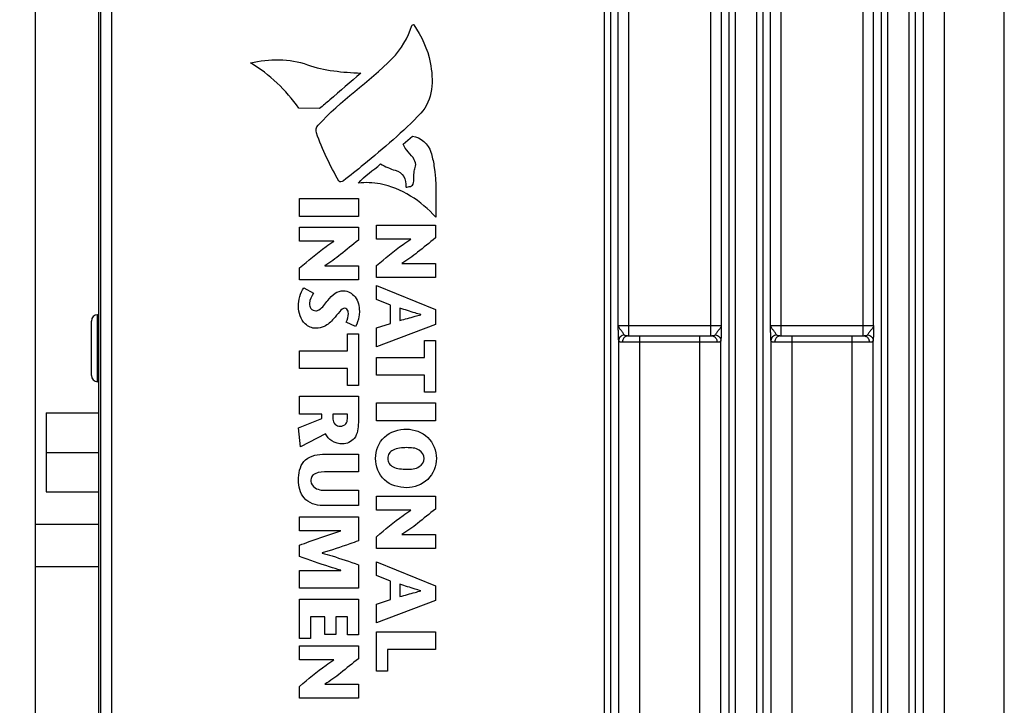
# Model space of a CAD drawing. Header units: inches. Extents: x 0 to 34, y 0 to 22.
# Tile 70 of 74: x 25.9 to 28.3, y 13.8 to 15.5. Entities that reach past the tile are written whole.
import ezdxf

# ---------------------------------------------------------------- set-up
doc = ezdxf.new("R2010")
doc.units = ezdxf.units.IN
doc.header["$LTSCALE"] = 1.87
doc.header["$MEASUREMENT"] = 0
doc.layers.get('0').update_dxf_attribs({"linetype": 'CONTINUOUS'})
doc.layers.add('DIMENSIONS', color=7, linetype='CONTINUOUS')
doc.styles.get("Standard").update_dxf_attribs({"font": 'txt', "width": 0.8})
doc.dimstyles.new('DIMSTYLE_1', dxfattribs={"dimtxt": 0.125, "dimasz": 0.18, "dimexe": 0.125, "dimexo": 0.0625, "dimgap": 0.0625, "dimtad": 0, "dimtih": 1, "dimtoh": 1, "dimdec": 3, "dimzin": 4, "dimdsep": 46, "dimtxsty": 'STANDARD', "dimblk": '_FILLED', "dimblk1": '_FILLED', "dimblk2": '_FILLED', "dimcen": 0.09, "dimadec": 0, "dimazin": 0, "dimtp": 0.001, "dimtm": 0.001, "dimtfac": 1, "dimtdec": 3, "dimtofl": 0, "dimtmove": 0, "dimatfit": 3, "dimldrblk": '_FILLED', "dimfxl": 1, "dimtolj": 1, "dimtzin": 4, "dimarcsym": 0})

# ---------------------------------------------------------------- blocks, each defined once
blk = doc.blocks.new('_FILLED')
at = {"color": 0, "linetype": 'BYBLOCK'}
blk.add_solid([(0, 0), (-1, 0.174), (-1, -0.174)], dxfattribs=at)
blk = doc.blocks.new('*D3')
at = {"layer": 'DIMENSIONS', "color": 2, "linetype": 'CONTINUOUS'}
for p, q in [((25.9824, 14.2205), (25.9824, 18.735)), ((26.1321, 16.756), (26.1321, 18.735)), ((25.9824, 18.61), (25.5901, 18.61)), ((26.1321, 18.61), (26.4921, 18.61))]:
    blk.add_line(p, q, dxfattribs=at)
at = {"layer": 'DIMENSIONS', "color": 2, "linetype": 'CONTINUOUS', "xscale": 0.18, "yscale": 0.18, "zscale": 0.18}
blk.add_blockref('_FILLED', (25.9824, 18.61), dxfattribs=at)
at = {"layer": 'DIMENSIONS', "color": 2, "linetype": 'CONTINUOUS', "xscale": 0.18, "yscale": 0.18, "zscale": 0.18, "rotation": 180}
blk.add_blockref('_FILLED', (26.1321, 18.61), dxfattribs=at)
at = {"layer": 'DIMENSIONS', "color": 2, "linetype": 'CONTINUOUS', "insert": (25.5276, 18.6725), "char_height": 0.125, "width": 1.025, "attachment_point": 3, "line_spacing_factor": 0.9}
blk.add_mtext('.150{\\Ftxt.shx;\\W1.000000;\\H0.125000; }[3.8]', dxfattribs=at)

msp = doc.modelspace()

# ---------------------------------------------------------------- linework, layer by layer
at = {"color": 7, "linetype": 'CONTINUOUS'}
for p, q in [((28.1306, 11.9782), (28.1306, 17.1087)), ((28.2721, 11.9782), (28.2721, 17.1087)), ((27.3269, 12.0185), (27.3269, 17.0685)), ((27.3419, 12.0187), (27.3419, 17.0682)), ((27.6208, 17.0682), (27.6208, 12.0187)), ((27.6358, 17.0685), (27.6358, 12.0185)), ((27.6869, 12.0185), (27.6869, 17.0685)), ((27.7019, 12.0187), (27.7019, 17.0682)), ((27.9808, 17.0682), (27.9808, 12.0187)), ((27.9958, 17.0685), (27.9958, 12.0185)), ((28.0469, 12.0185), (28.0469, 17.0685)), ((28.0619, 12.0187), (28.0619, 17.0682)), ((28.0806, 17.0813), (28.0806, 12.0056)), ((26.1321, 12.3935), (26.1321, 16.6935)), ((26.1357, 16.6935), (26.1357, 12.3935)), ((26.1614, 16.6935), (26.1614, 12.3935)), ((27.3845, 14.7035), (27.3845, 16.3335)), ((27.5782, 14.7035), (27.5782, 16.3335)), ((27.7445, 14.7035), (27.7445, 16.3335)), ((27.9382, 14.7035), (27.9382, 16.3335)), ((27.3595, 14.7285), (27.3595, 16.3085)), ((27.6032, 16.3085), (27.6032, 14.7285)), ((27.7195, 14.7285), (27.7195, 16.3085)), ((27.9632, 14.7285), (27.9632, 16.3085)), ((26.1144, 14.6102), (26.1144, 14.7387)), ((26.1321, 14.7538), (26.1288, 14.7537)), ((26.1288, 14.5952), (26.1288, 14.7537)), ((27.3595, 14.7285), (27.6032, 14.7285)), ((27.7195, 14.7285), (27.9632, 14.7285)), ((27.3606, 12.0056), (27.3606, 14.6925)), ((27.5932, 14.6885), (27.3695, 14.6885)), ((27.3818, 14.7035), (27.3778, 14.7038)), ((27.3818, 14.7035), (27.5809, 14.7035)), ((27.4106, 11.9782), (27.4106, 14.7035)), ((27.5521, 11.9782), (27.5521, 14.7035)), ((27.6021, 12.0056), (27.6021, 14.6925)), ((27.7206, 14.6925), (27.7206, 12.0056)), ((27.9532, 14.6885), (27.7295, 14.6885)), ((27.7418, 14.7035), (27.7378, 14.7038)), ((27.7418, 14.7035), (27.9409, 14.7035)), ((27.7706, 11.9782), (27.7706, 14.7035)), ((27.9121, 11.9782), (27.9121, 14.7035)), ((27.9621, 12.0056), (27.9621, 14.6925)), ((26.1321, 14.5951), (26.1288, 14.5952)), ((26.0069, 14.522), (26.0069, 14.335)), ((26.0069, 14.522), (26.1321, 14.522)), ((26.0069, 14.4285), (26.1321, 14.4285)), ((26.0069, 14.335), (26.1321, 14.335)), ((25.9824, 12.747), (25.9824, 14.258)), ((26.1321, 14.258), (25.9824, 14.258)), ((26.1321, 14.158), (25.9824, 14.158))]:
    msp.add_line(p, q, dxfattribs=at)
at = {"color": 40, "linetype": 'CONTINUOUS'}
for p, q in [((26.6535, 15.2408), (26.6045, 15.2415)), ((26.8511, 15.1568), (26.873, 15.1753)), ((26.6062, 14.9859), (26.6062, 15.0278)), ((26.6062, 15.0278), (26.7452, 15.0278)), ((26.7452, 15.0278), (26.7452, 14.9859)), ((26.7452, 14.9859), (26.6062, 14.9859)), ((26.6062, 14.9272), (26.6062, 14.9601)), ((26.6062, 14.9601), (26.7452, 14.9601)), ((26.7452, 14.9601), (26.7452, 14.9297)), ((26.7882, 14.9323), (26.7882, 14.9653)), ((26.7882, 14.9653), (26.9272, 14.9653)), ((26.9272, 14.9653), (26.9272, 14.9349)), ((26.6876, 14.9272), (26.6062, 14.9272)), ((26.6876, 14.9268), (26.6876, 14.9272)), ((26.8696, 14.9323), (26.7882, 14.9323)), ((26.8696, 14.9319), (26.8696, 14.9323)), ((26.8476, 14.8749), (26.8476, 14.8745)), ((26.8476, 14.8745), (26.9272, 14.8745)), ((26.9272, 14.8745), (26.9272, 14.8416)), ((26.6062, 14.8364), (26.6062, 14.8644)), ((26.6656, 14.8698), (26.6656, 14.8694)), ((26.6656, 14.8694), (26.7452, 14.8694)), ((26.7452, 14.8694), (26.7452, 14.8364)), ((26.7882, 14.8416), (26.7882, 14.8696)), ((26.7452, 14.8364), (26.6062, 14.8364)), ((26.9272, 14.8416), (26.7882, 14.8416)), ((26.6165, 14.817), (26.6395, 14.8043)), ((26.7882, 14.7896), (26.7882, 14.8223)), ((26.7882, 14.8223), (26.9272, 14.7657)), ((26.8213, 14.7763), (26.7882, 14.7896)), ((26.8213, 14.7332), (26.8213, 14.7763)), ((26.8434, 14.7691), (26.8434, 14.7399)), ((26.9272, 14.7657), (26.9272, 14.7306)), ((26.7382, 14.7254), (26.7164, 14.7362)), ((26.7882, 14.7223), (26.8213, 14.7332)), ((26.893, 14.7534), (26.893, 14.7538)), ((26.9272, 14.7306), (26.7882, 14.6778)), ((26.7882, 14.6778), (26.7882, 14.7223)), ((26.7192, 14.6683), (26.7192, 14.7084)), ((26.7192, 14.7084), (26.7452, 14.7084)), ((26.7452, 14.7084), (26.7452, 14.5863)), ((26.9012, 14.6526), (26.9012, 14.6927)), ((26.9012, 14.6927), (26.9272, 14.6927)), ((26.9272, 14.6927), (26.9272, 14.5706)), ((26.6062, 14.6264), (26.6062, 14.6683)), ((26.6062, 14.6683), (26.7192, 14.6683)), ((26.7882, 14.6107), (26.7882, 14.6526)), ((26.7882, 14.6526), (26.9012, 14.6526)), ((26.7192, 14.6264), (26.6062, 14.6264)), ((26.7192, 14.5863), (26.7192, 14.6264)), ((26.9012, 14.6107), (26.7882, 14.6107)), ((26.9012, 14.5706), (26.9012, 14.6107)), ((26.7452, 14.5863), (26.7192, 14.5863)), ((26.9272, 14.5706), (26.9012, 14.5706)), ((26.6062, 14.519), (26.6062, 14.5609)), ((26.6062, 14.5609), (26.7452, 14.5609)), ((26.7452, 14.5609), (26.7452, 14.499)), ((26.7882, 14.5033), (26.7882, 14.5452)), ((26.7882, 14.5452), (26.9272, 14.5452)), ((26.9272, 14.5452), (26.9272, 14.5033)), ((26.6038, 14.4861), (26.6588, 14.5081)), ((26.6588, 14.519), (26.6062, 14.519)), ((26.6588, 14.5081), (26.6588, 14.519)), ((26.685, 14.519), (26.685, 14.5071)), ((26.7192, 14.519), (26.685, 14.519)), ((26.7192, 14.5079), (26.7192, 14.519)), ((26.9272, 14.5033), (26.7882, 14.5033)), ((26.6084, 14.4412), (26.6038, 14.4861)), ((26.6679, 14.472), (26.6084, 14.4412)), ((26.6602, 14.4241), (26.7452, 14.4241)), ((26.7452, 14.4241), (26.7452, 14.3822)), ((26.7452, 14.3822), (26.6725, 14.3822)), ((26.6731, 14.3389), (26.7452, 14.3389)), ((26.7452, 14.3389), (26.7452, 14.3028)), ((26.7882, 14.2921), (26.7882, 14.3251)), ((26.7882, 14.3251), (26.9272, 14.3251)), ((26.9272, 14.3251), (26.9272, 14.2947)), ((26.7452, 14.3028), (26.6612, 14.3028)), ((26.8696, 14.2921), (26.7882, 14.2921)), ((26.8696, 14.2917), (26.8696, 14.2921)), ((26.6062, 14.2432), (26.6062, 14.2762)), ((26.6062, 14.2762), (26.7452, 14.2762)), ((26.7452, 14.2762), (26.7452, 14.2194)), ((26.7035, 14.2432), (26.6062, 14.2432)), ((26.7035, 14.2428), (26.7035, 14.2432)), ((26.7882, 14.2013), (26.7882, 14.2293)), ((26.8476, 14.2347), (26.8476, 14.2343)), ((26.8476, 14.2343), (26.9272, 14.2343)), ((26.9272, 14.2343), (26.9272, 14.2013)), ((26.6062, 14.1829), (26.6062, 14.2093)), ((26.9272, 14.2013), (26.7882, 14.2013)), ((26.6596, 14.191), (26.6596, 14.1906)), ((26.7452, 14.1632), (26.7452, 14.1076)), ((26.7882, 14.1374), (26.7882, 14.1702)), ((26.7882, 14.1702), (26.9272, 14.1136)), ((26.6062, 14.1076), (26.6062, 14.1495)), ((26.6062, 14.1495), (26.7035, 14.1495)), ((26.7035, 14.1495), (26.7035, 14.1499)), ((26.8213, 14.1241), (26.7882, 14.1374)), ((26.7452, 14.1076), (26.6062, 14.1076)), ((26.8213, 14.081), (26.8213, 14.1241)), ((26.8434, 14.1169), (26.8434, 14.0878)), ((26.9272, 14.1136), (26.9272, 14.0784)), ((26.6062, 13.9889), (26.6062, 14.0819)), ((26.6062, 14.0819), (26.7452, 14.0819)), ((26.7452, 14.0819), (26.7452, 13.9975)), ((26.893, 14.1013), (26.893, 14.1017)), ((26.7882, 14.0701), (26.8213, 14.081)), ((26.9272, 14.0784), (26.7882, 14.0256)), ((26.7882, 14.0256), (26.7882, 14.0701)), ((26.6322, 14.04), (26.6322, 13.9889)), ((26.6658, 14.04), (26.6322, 14.04)), ((26.6658, 13.9985), (26.6658, 14.04)), ((26.6918, 14.04), (26.6918, 13.9985)), ((26.7192, 14.04), (26.6918, 14.04)), ((26.7192, 13.9975), (26.7192, 14.04)), ((26.6322, 13.9889), (26.6062, 13.9889)), ((26.6918, 13.9985), (26.6658, 13.9985)), ((26.7452, 13.9975), (26.7192, 13.9975)), ((26.7882, 13.9117), (26.7882, 14.0044)), ((26.7882, 14.0044), (26.9272, 14.0044)), ((26.9272, 14.0044), (26.9272, 13.9625)), ((26.6062, 13.9385), (26.6062, 13.9715)), ((26.6062, 13.9715), (26.7452, 13.9715)), ((26.7452, 13.9715), (26.7452, 13.9411)), ((26.8142, 13.9625), (26.8142, 13.9117)), ((26.9272, 13.9625), (26.8142, 13.9625)), ((26.6876, 13.9385), (26.6062, 13.9385)), ((26.6876, 13.9381), (26.6876, 13.9385)), ((26.8142, 13.9117), (26.7882, 13.9117)), ((26.6062, 13.8478), (26.6062, 13.8758)), ((26.6656, 13.8811), (26.6656, 13.8807)), ((26.6656, 13.8807), (26.7452, 13.8807)), ((26.7452, 13.8807), (26.7452, 13.8478)), ((26.7452, 13.8478), (26.6062, 13.8478))]:
    msp.add_line(p, q, dxfattribs=at)
at = {"color": 7, "linetype": 'CONTINUOUS'}
for centre, radius, start, end in [((26.1294, 14.7387), 0.015, 92, 180), ((27.3822, 14.6921), 0.0115, 113.7953, 125.006), ((27.5805, 14.6921), 0.0115, 54.9942, 66.2049), ((27.7422, 14.6921), 0.0115, 113.7953, 125.006), ((27.9405, 14.6921), 0.0115, 54.9942, 66.2049), ((26.1294, 14.6102), 0.015, 180, 268)]:
    msp.add_arc(centre, radius, start, end, dxfattribs=at)
at = {"color": 40, "linetype": 'CONTINUOUS'}
for points in [[(26.8252, 15.3586), (26.8465, 15.3802), (26.8627, 15.4078), (26.8717, 15.4367)], [(26.8717, 15.4367), (26.8722, 15.4383), (26.8754, 15.4396), (26.8763, 15.4382)], [(26.8763, 15.4382), (26.8946, 15.4115), (26.9092, 15.381), (26.915, 15.3491)], [(26.4906, 15.3484), (26.5341, 15.3586), (26.5826, 15.3591), (26.6247, 15.3441)], [(26.6045, 15.2415), (26.5743, 15.2839), (26.5352, 15.3215), (26.4906, 15.3484)], [(26.6247, 15.3441), (26.6648, 15.3297), (26.7083, 15.3262), (26.7508, 15.3243)], [(26.65, 15.2011), (26.7028, 15.2592), (26.7701, 15.3027), (26.8252, 15.3586)], [(26.646, 15.1829), (26.6438, 15.1887), (26.6458, 15.1965), (26.65, 15.2011)], [(26.6991, 15.0694), (26.6784, 15.1057), (26.6604, 15.1437), (26.646, 15.1829)], [(26.873, 15.1753), (26.8922, 15.1742), (26.9115, 15.1561), (26.9168, 15.1376)], [(26.8773, 15.1198), (26.8704, 15.1333), (26.8556, 15.1424), (26.8511, 15.1568)], [(26.7453, 15.0643), (26.7599, 15.0822), (26.7806, 15.094), (26.7975, 15.1097)], [(26.7975, 15.1097), (26.8087, 15.1039), (26.8201, 15.098), (26.8323, 15.0947)], [(26.8803, 15.1042), (26.8822, 15.1091), (26.8797, 15.1151), (26.8773, 15.1198)], [(26.7097, 15.0695), (26.707, 15.0673), (26.7008, 15.0663), (26.6991, 15.0694)], [(26.6038, 14.7733), (26.6038, 14.7885), (26.607, 14.8052), (26.6165, 14.817)], [(26.6395, 14.8043), (26.6343, 14.7975), (26.6298, 14.789), (26.6298, 14.7804)], [(26.7164, 14.7362), (26.72, 14.7422), (26.7216, 14.7496), (26.7216, 14.7566)]]:
    msp.add_open_spline(points, degree=3, dxfattribs=at)
for points, knots in [([(26.915, 15.3491), (26.9189, 15.3282), (26.9238, 15.2862), (26.9071, 15.2443), (26.8929, 15.2296)], [0, 0, 0, 0, 0.510283, 1, 1, 1, 1]), ([(26.7508, 15.3243), (26.7264, 15.3031), (26.6945, 15.2747), (26.6616, 15.2474), (26.6535, 15.2408)], [0, 0, 0, 0, 0.756285, 1, 1, 1, 1]), ([(26.8929, 15.2296), (26.851, 15.186), (26.7893, 15.1329), (26.7259, 15.0824), (26.7097, 15.0695)], [0, 0, 0, 0, 0.745945, 1, 1, 1, 1]), ([(26.9168, 15.1376), (26.9197, 15.1271), (26.9313, 15.0768), (26.9278, 15.0246), (26.9281, 14.984)], [0, 0, 0, 0, 0.211253, 1, 1, 1, 1]), ([(26.8323, 15.0947), (26.8404, 15.0926), (26.8565, 15.0821), (26.8575, 15.0638), (26.8573, 15.0554)], [0, 0, 0, 0, 0.500423, 1, 1, 1, 1]), ([(26.8747, 15.0618), (26.8773, 15.0718), (26.8752, 15.0865), (26.8788, 15.1005), (26.8803, 15.1042)], [0, 0, 0, 0, 0.721729, 1, 1, 1, 1]), ([(26.9281, 14.984), (26.894, 15.0221), (26.8315, 15.0632), (26.7623, 15.0665), (26.7453, 15.0643)], [0, 0, 0, 0, 0.749425, 1, 1, 1, 1]), ([(26.8573, 15.0554), (26.8573, 15.0546), (26.8618, 15.0555), (26.8661, 15.056), (26.8737, 15.0583), (26.8747, 15.0618)], [0, 0, 0, 0, 0.132009, 0.432086, 1, 1, 1, 1]), ([(26.6062, 14.8644), (26.6267, 14.8814), (26.6528, 14.9037), (26.6811, 14.923), (26.6876, 14.9268)], [0, 0, 0, 0, 0.779631, 1, 1, 1, 1]), ([(26.7452, 14.9297), (26.7313, 14.9184), (26.7054, 14.8976), (26.6791, 14.8769), (26.6656, 14.8698)], [0, 0, 0, 0, 0.540202, 1, 1, 1, 1]), ([(26.7882, 14.8696), (26.8087, 14.8866), (26.8348, 14.9089), (26.8631, 14.9282), (26.8696, 14.9319)], [0, 0, 0, 0, 0.779628, 1, 1, 1, 1]), ([(26.9272, 14.9349), (26.9133, 14.9236), (26.8874, 14.9028), (26.8611, 14.8821), (26.8476, 14.8749)], [0, 0, 0, 0, 0.540208, 1, 1, 1, 1]), ([(26.6731, 14.7874), (26.6784, 14.7934), (26.6877, 14.8057), (26.7032, 14.8104), (26.7102, 14.8104)], [0, 0, 0, 0, 0.531727, 1, 1, 1, 1]), ([(26.7102, 14.8104), (26.7205, 14.8104), (26.7426, 14.797), (26.7476, 14.7737), (26.7476, 14.7618)], [0, 0, 0, 0, 0.462032, 1, 1, 1, 1]), ([(26.6298, 14.7804), (26.6298, 14.7763), (26.6314, 14.7674), (26.6402, 14.763), (26.6443, 14.763)], [0, 0, 0, 0, 0.497648, 1, 1, 1, 1]), ([(26.6443, 14.763), (26.647, 14.763), (26.6598, 14.7676), (26.6664, 14.7797), (26.6731, 14.7874)], [0, 0, 0, 0, 0.211502, 1, 1, 1, 1]), ([(26.6447, 14.7215), (26.6357, 14.7215), (26.6113, 14.732), (26.6038, 14.7585), (26.6038, 14.7733)], [0, 0, 0, 0, 0.378584, 1, 1, 1, 1]), ([(26.713, 14.7689), (26.7084, 14.7689), (26.6986, 14.7586), (26.6917, 14.7494), (26.6864, 14.7437)], [0, 0, 0, 0, 0.372097, 1, 1, 1, 1]), ([(26.7216, 14.7566), (26.7216, 14.7584), (26.7213, 14.7636), (26.7165, 14.7689), (26.713, 14.7689)], [0, 0, 0, 0, 0.34012, 1, 1, 1, 1]), ([(26.7476, 14.7618), (26.7476, 14.7576), (26.7464, 14.7451), (26.7427, 14.7326), (26.7382, 14.7254)], [0, 0, 0, 0, 0.331058, 1, 1, 1, 1]), ([(26.893, 14.7538), (26.8884, 14.7551), (26.8717, 14.7598), (26.8553, 14.7654), (26.8434, 14.7691)], [0, 0, 0, 0, 0.276487, 1, 1, 1, 1]), ([(26.6864, 14.7437), (26.68, 14.7369), (26.6682, 14.7249), (26.6515, 14.7215), (26.6447, 14.7215)], [0, 0, 0, 0, 0.577672, 1, 1, 1, 1]), ([(26.8434, 14.7399), (26.8553, 14.7432), (26.8718, 14.748), (26.8884, 14.7523), (26.893, 14.7534)], [0, 0, 0, 0, 0.722666, 1, 1, 1, 1]), ([(26.685, 14.5071), (26.685, 14.5025), (26.6891, 14.4935), (26.6981, 14.4904), (26.7021, 14.4904)], [0, 0, 0, 0, 0.531832, 1, 1, 1, 1]), ([(26.7021, 14.4904), (26.707, 14.4904), (26.7175, 14.4935), (26.7192, 14.5037), (26.7192, 14.5079)], [0, 0, 0, 0, 0.539415, 1, 1, 1, 1]), ([(26.7452, 14.499), (26.7452, 14.486), (26.7424, 14.4603), (26.7181, 14.4485), (26.7081, 14.4485)], [0, 0, 0, 0, 0.563666, 1, 1, 1, 1]), ([(26.7858, 14.4142), (26.7858, 14.4325), (26.801, 14.4719), (26.8408, 14.4833), (26.8593, 14.4833)], [0, 0, 0, 0, 0.496931, 1, 1, 1, 1]), ([(26.8593, 14.4833), (26.8771, 14.4833), (26.9148, 14.4697), (26.9296, 14.4321), (26.9296, 14.4142)], [0, 0, 0, 0, 0.499305, 1, 1, 1, 1]), ([(26.7081, 14.4485), (26.6992, 14.4485), (26.6822, 14.4522), (26.6712, 14.4654), (26.6679, 14.472)], [0, 0, 0, 0, 0.54697, 1, 1, 1, 1]), ([(26.8593, 14.4396), (26.8484, 14.4396), (26.8327, 14.4389), (26.8168, 14.4268), (26.8148, 14.4183), (26.8148, 14.4142)], [0, 0, 0, 0, 0.57222, 0.784132, 1, 1, 1, 1]), ([(26.9006, 14.4142), (26.9006, 14.4217), (26.8887, 14.4394), (26.8694, 14.4396), (26.8593, 14.4396)], [0, 0, 0, 0, 0.424817, 1, 1, 1, 1]), ([(26.6038, 14.3627), (26.6038, 14.378), (26.6093, 14.4131), (26.6445, 14.4241), (26.6602, 14.4241)], [0, 0, 0, 0, 0.493049, 1, 1, 1, 1]), ([(26.8593, 14.3451), (26.8408, 14.3451), (26.801, 14.3564), (26.7858, 14.3959), (26.7858, 14.4142)], [0, 0, 0, 0, 0.503042, 1, 1, 1, 1]), ([(26.8148, 14.4142), (26.8148, 14.4101), (26.8168, 14.4016), (26.8327, 14.3895), (26.8484, 14.3888), (26.8593, 14.3888)], [0, 0, 0, 0, 0.215919, 0.42782, 1, 1, 1, 1]), ([(26.9296, 14.4142), (26.9296, 14.3963), (26.9148, 14.3587), (26.8771, 14.3451), (26.8593, 14.3451)], [0, 0, 0, 0, 0.500722, 1, 1, 1, 1]), ([(26.8593, 14.3888), (26.8694, 14.3888), (26.8887, 14.3889), (26.9006, 14.4067), (26.9006, 14.4142)], [0, 0, 0, 0, 0.575149, 1, 1, 1, 1]), ([(26.6612, 14.3028), (26.6452, 14.3028), (26.6111, 14.3143), (26.6038, 14.3481), (26.6038, 14.3627)], [0, 0, 0, 0, 0.521203, 1, 1, 1, 1]), ([(26.6725, 14.3822), (26.6627, 14.3822), (26.6486, 14.3828), (26.6341, 14.3721), (26.6328, 14.3645), (26.6328, 14.3608)], [0, 0, 0, 0, 0.58083, 0.780929, 1, 1, 1, 1]), ([(26.6328, 14.3608), (26.6328, 14.3544), (26.645, 14.3386), (26.6629, 14.3389), (26.6731, 14.3389)], [0, 0, 0, 0, 0.384522, 1, 1, 1, 1]), ([(26.7882, 14.2293), (26.8087, 14.2463), (26.8348, 14.2686), (26.8631, 14.2879), (26.8696, 14.2917)], [0, 0, 0, 0, 0.779629, 1, 1, 1, 1]), ([(26.9272, 14.2947), (26.9133, 14.2833), (26.8874, 14.2625), (26.8611, 14.2418), (26.8476, 14.2347)], [0, 0, 0, 0, 0.54019, 1, 1, 1, 1]), ([(26.6062, 14.2093), (26.6138, 14.2121), (26.646, 14.2241), (26.6784, 14.2353), (26.7035, 14.2428)], [0, 0, 0, 0, 0.237341, 1, 1, 1, 1]), ([(26.7452, 14.2194), (26.7385, 14.217), (26.7102, 14.2069), (26.6817, 14.1973), (26.6596, 14.191)], [0, 0, 0, 0, 0.235652, 1, 1, 1, 1]), ([(26.7035, 14.1499), (26.6947, 14.1525), (26.662, 14.1626), (26.6297, 14.1743), (26.6062, 14.1829)], [0, 0, 0, 0, 0.267487, 1, 1, 1, 1]), ([(26.6596, 14.1906), (26.6674, 14.1885), (26.6962, 14.1801), (26.7245, 14.1703), (26.7452, 14.1632)], [0, 0, 0, 0, 0.27072, 1, 1, 1, 1]), ([(26.893, 14.1017), (26.8884, 14.1029), (26.8717, 14.1076), (26.8553, 14.1132), (26.8434, 14.1169)], [0, 0, 0, 0, 0.27649, 1, 1, 1, 1]), ([(26.8434, 14.0878), (26.8553, 14.0911), (26.8718, 14.0958), (26.8884, 14.1001), (26.893, 14.1013)], [0, 0, 0, 0, 0.722668, 1, 1, 1, 1]), ([(26.6062, 13.8758), (26.6267, 13.8928), (26.6528, 13.915), (26.6811, 13.9344), (26.6876, 13.9381)], [0, 0, 0, 0, 0.779632, 1, 1, 1, 1]), ([(26.7452, 13.9411), (26.7313, 13.9298), (26.7054, 13.909), (26.6791, 13.8883), (26.6656, 13.8811)], [0, 0, 0, 0, 0.54019, 1, 1, 1, 1])]:
    msp.add_open_spline(points, degree=3, knots=knots, dxfattribs=at)
at = {"color": 7, "linetype": 'CONTINUOUS'}
for points, knots in [([(27.3606, 14.6925), (27.3605, 14.6935), (27.3604, 14.6956), (27.3602, 14.7007), (27.36, 14.7064), (27.3598, 14.7127), (27.3597, 14.7178), (27.3596, 14.7231), (27.3595, 14.7267), (27.3595, 14.7285)], [0, 0, 0, 0, 0.080991, 0.180347, 0.421866, 0.558493, 0.702115, 0.850089, 1, 1, 1, 1]), ([(27.3738, 14.706), (27.3733, 14.7068), (27.3721, 14.7087), (27.3694, 14.7126), (27.3664, 14.7166), (27.3633, 14.7204), (27.3617, 14.7228), (27.3607, 14.7247), (27.3601, 14.726), (27.3597, 14.7273), (27.3596, 14.7281), (27.3595, 14.7285)], [0, 0, 0, 0, 0.111656, 0.244664, 0.531698, 0.667649, 0.794817, 0.854519, 0.909702, 0.958678, 1, 1, 1, 1]), ([(27.6032, 14.7285), (27.6031, 14.7276), (27.6026, 14.7258), (27.6013, 14.7231), (27.5994, 14.7204), (27.5971, 14.7175), (27.5948, 14.7146), (27.5925, 14.7116), (27.5906, 14.7087), (27.5895, 14.7068), (27.5889, 14.706)], [0, 0, 0, 0, 0.093192, 0.206294, 0.332328, 0.468375, 0.61193, 0.755523, 0.888351, 1, 1, 1, 1]), ([(27.6032, 14.7285), (27.6031, 14.7249), (27.603, 14.718), (27.6028, 14.7081), (27.6025, 14.6997), (27.6022, 14.6947), (27.6021, 14.6925)], [0, 0, 0, 0, 0.29782, 0.578102, 0.819796, 1, 1, 1, 1]), ([(27.7206, 14.6925), (27.7205, 14.6935), (27.7204, 14.6956), (27.7202, 14.7007), (27.72, 14.7064), (27.7198, 14.7127), (27.7197, 14.7178), (27.7196, 14.7231), (27.7195, 14.7267), (27.7195, 14.7285)], [0, 0, 0, 0, 0.080991, 0.180347, 0.421866, 0.558493, 0.702115, 0.850089, 1, 1, 1, 1]), ([(27.7338, 14.706), (27.7333, 14.7068), (27.7321, 14.7087), (27.7294, 14.7126), (27.7264, 14.7166), (27.7233, 14.7204), (27.7217, 14.7228), (27.7207, 14.7247), (27.7201, 14.726), (27.7197, 14.7273), (27.7196, 14.7281), (27.7195, 14.7285)], [0, 0, 0, 0, 0.111656, 0.244664, 0.531698, 0.667649, 0.794817, 0.854519, 0.909702, 0.958678, 1, 1, 1, 1]), ([(27.9632, 14.7285), (27.9631, 14.7276), (27.9626, 14.7258), (27.9613, 14.7231), (27.9594, 14.7204), (27.9571, 14.7175), (27.9548, 14.7146), (27.9525, 14.7116), (27.9506, 14.7087), (27.9495, 14.7068), (27.9489, 14.706)], [0, 0, 0, 0, 0.093275, 0.206312, 0.332308, 0.468363, 0.611933, 0.755517, 0.888346, 1, 1, 1, 1]), ([(27.9632, 14.7285), (27.9631, 14.7249), (27.963, 14.718), (27.9628, 14.7081), (27.9625, 14.6997), (27.9622, 14.6947), (27.9621, 14.6925)], [0, 0, 0, 0, 0.297818, 0.578098, 0.819793, 1, 1, 1, 1]), ([(27.3738, 14.706), (27.372, 14.7058), (27.3686, 14.7048), (27.3643, 14.7017), (27.3614, 14.6975), (27.3606, 14.6941), (27.3606, 14.6925)], [0, 0, 0, 0, 0.260334, 0.515043, 0.761131, 1, 1, 1, 1]), ([(27.3695, 14.6885), (27.3683, 14.6885), (27.3665, 14.6885), (27.3644, 14.6889), (27.3631, 14.6893), (27.3621, 14.6899), (27.3613, 14.6906), (27.3608, 14.6915), (27.3607, 14.6921), (27.3606, 14.6925)], [0, 0, 0, 0, 0.343879, 0.485331, 0.607602, 0.713636, 0.808842, 0.901251, 1, 1, 1, 1]), ([(27.3756, 14.7014), (27.3747, 14.7008), (27.3729, 14.6991), (27.371, 14.696), (27.3698, 14.6923), (27.3695, 14.6898), (27.3695, 14.6885)], [0, 0, 0, 0, 0.234581, 0.481258, 0.738731, 1, 1, 1, 1]), ([(27.3778, 14.7038), (27.3774, 14.7039), (27.3766, 14.7041), (27.3754, 14.7045), (27.3745, 14.7051), (27.374, 14.7057), (27.3738, 14.706)], [0, 0, 0, 0, 0.282959, 0.539123, 0.77439, 1, 1, 1, 1]), ([(27.3818, 14.7035), (27.3815, 14.7035), (27.38, 14.7034), (27.3786, 14.703), (27.3776, 14.7025)], [0, 0, 0, 0, 0.246845, 1, 1, 1, 1]), ([(27.5889, 14.706), (27.5887, 14.7057), (27.5884, 14.7053), (27.5874, 14.7045), (27.5857, 14.7039), (27.5834, 14.7035), (27.5818, 14.7035), (27.5809, 14.7035)], [0, 0, 0, 0, 0.099984, 0.202501, 0.428392, 0.693795, 1, 1, 1, 1]), ([(27.5809, 14.7035), (27.5812, 14.7035), (27.5827, 14.7034), (27.5841, 14.703), (27.5851, 14.7025)], [0, 0, 0, 0, 0.246844, 1, 1, 1, 1]), ([(27.5871, 14.7014), (27.588, 14.7008), (27.5898, 14.6991), (27.5917, 14.696), (27.5929, 14.6923), (27.5932, 14.6898), (27.5932, 14.6885)], [0, 0, 0, 0, 0.23458, 0.481258, 0.73873, 1, 1, 1, 1]), ([(27.5889, 14.706), (27.5907, 14.7058), (27.5941, 14.7048), (27.5984, 14.7017), (27.6013, 14.6975), (27.6021, 14.6941), (27.6021, 14.6925)], [0, 0, 0, 0, 0.260333, 0.515043, 0.761132, 1, 1, 1, 1]), ([(27.6021, 14.6925), (27.602, 14.6922), (27.6019, 14.6915), (27.6014, 14.6906), (27.6006, 14.6899), (27.5996, 14.6893), (27.5983, 14.6889), (27.5962, 14.6885), (27.5944, 14.6885), (27.5932, 14.6885)], [0, 0, 0, 0, 0.098829, 0.191275, 0.286483, 0.39252, 0.514774, 0.656151, 1, 1, 1, 1]), ([(27.7338, 14.706), (27.732, 14.7058), (27.7286, 14.7048), (27.7243, 14.7017), (27.7214, 14.6975), (27.7206, 14.6941), (27.7206, 14.6925)], [0, 0, 0, 0, 0.260334, 0.515043, 0.761131, 1, 1, 1, 1]), ([(27.7295, 14.6885), (27.7283, 14.6885), (27.7265, 14.6885), (27.7244, 14.6889), (27.7231, 14.6893), (27.7221, 14.6899), (27.7213, 14.6906), (27.7208, 14.6915), (27.7207, 14.6921), (27.7206, 14.6925)], [0, 0, 0, 0, 0.343879, 0.485331, 0.607602, 0.713636, 0.808842, 0.901251, 1, 1, 1, 1]), ([(27.7356, 14.7014), (27.7347, 14.7008), (27.7329, 14.6991), (27.731, 14.696), (27.7298, 14.6923), (27.7295, 14.6898), (27.7295, 14.6885)], [0, 0, 0, 0, 0.234581, 0.481258, 0.738731, 1, 1, 1, 1]), ([(27.7378, 14.7038), (27.7374, 14.7039), (27.7366, 14.7041), (27.7354, 14.7045), (27.7345, 14.7051), (27.734, 14.7057), (27.7338, 14.706)], [0, 0, 0, 0, 0.282959, 0.539123, 0.77439, 1, 1, 1, 1]), ([(27.7418, 14.7035), (27.7415, 14.7035), (27.74, 14.7034), (27.7386, 14.703), (27.7376, 14.7025)], [0, 0, 0, 0, 0.246845, 1, 1, 1, 1]), ([(27.9489, 14.706), (27.9487, 14.7057), (27.9484, 14.7053), (27.9474, 14.7045), (27.9457, 14.7039), (27.9434, 14.7035), (27.9418, 14.7035), (27.9409, 14.7035)], [0, 0, 0, 0, 0.099984, 0.202501, 0.428393, 0.693797, 1, 1, 1, 1]), ([(27.9409, 14.7035), (27.9412, 14.7035), (27.9427, 14.7034), (27.9441, 14.703), (27.9451, 14.7025)], [0, 0, 0, 0, 0.246844, 1, 1, 1, 1]), ([(27.9471, 14.7014), (27.948, 14.7008), (27.9498, 14.6991), (27.9517, 14.696), (27.9529, 14.6923), (27.9532, 14.6898), (27.9532, 14.6885)], [0, 0, 0, 0, 0.23458, 0.481258, 0.73873, 1, 1, 1, 1]), ([(27.9489, 14.706), (27.9507, 14.7058), (27.9541, 14.7048), (27.9584, 14.7017), (27.9613, 14.6975), (27.9621, 14.6941), (27.9621, 14.6925)], [0, 0, 0, 0, 0.260333, 0.515043, 0.761132, 1, 1, 1, 1]), ([(27.9621, 14.6925), (27.962, 14.6922), (27.9619, 14.6915), (27.9614, 14.6906), (27.9606, 14.6899), (27.9596, 14.6893), (27.9583, 14.6889), (27.9562, 14.6885), (27.9544, 14.6885), (27.9532, 14.6885)], [0, 0, 0, 0, 0.098828, 0.191274, 0.286484, 0.392522, 0.514776, 0.656154, 1, 1, 1, 1])]:
    msp.add_open_spline(points, degree=3, knots=knots, dxfattribs=at)

# ---------------------------------------------------------------- dimensions: what is measured, and where the dimension line sits
at = {"layer": 'DIMENSIONS', "color": 2, "linetype": 'CONTINUOUS'}
dim = msp.add_linear_dim(base=(26.1321, 18.61), p1=(25.9824, 14.158), p2=(26.1321, 16.6935), dimstyle='DIMSTYLE_1', dxfattribs=at)
dim.commit()
dim.dimension.update_dxf_attribs({"geometry": '*D3', "text_midpoint": (25.0151, 18.61), "dimtype": 160})

doc.saveas('drawing.dxf')
